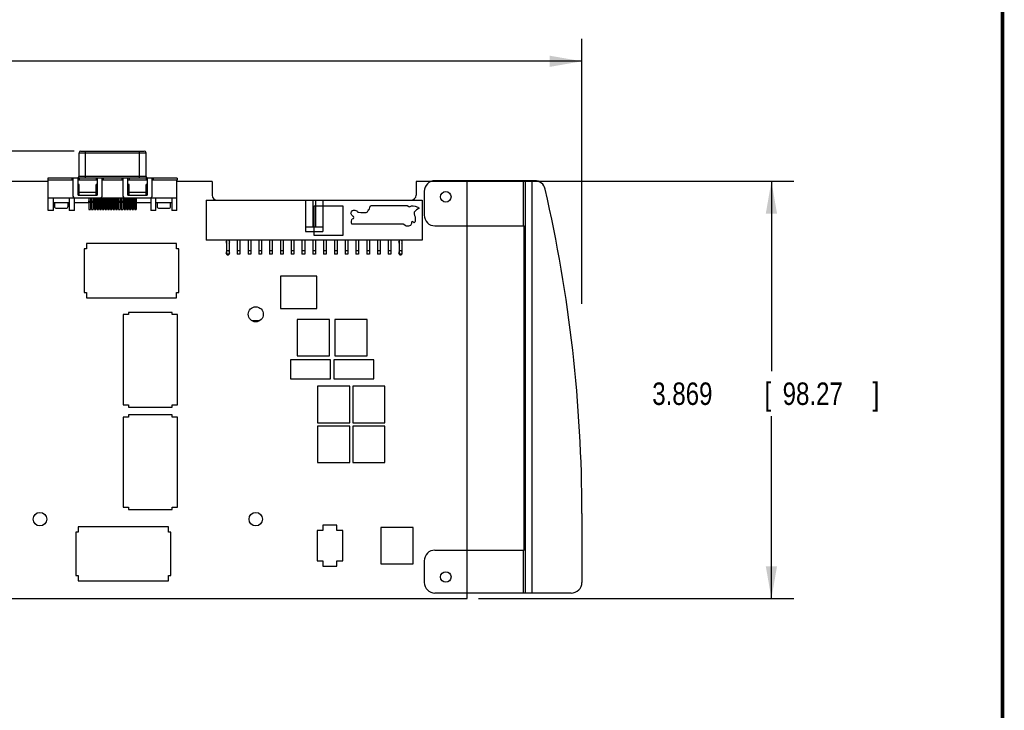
# Model space of a CAD drawing. Header units: inches. Extents: x 0.2 to 16.8, y 0.1 to 10.8.
# Tile 20 of 21: x 11.3 to 16.8, y 3 to 6.8. Entities that reach past the tile are written whole.
import ezdxf

# ---------------------------------------------------------------- set-up
doc = ezdxf.new("R2010")
doc.units = ezdxf.units.IN
doc.header["$LTSCALE"] = 0.935
doc.header["$MEASUREMENT"] = 0
doc.layers.get('0').update_dxf_attribs({"linetype": 'CONTINUOUS'})
doc.layers.add('DIMENSIONS', color=7, linetype='CONTINUOUS')
doc.styles.get("Standard").update_dxf_attribs({"font": 'txt', "width": 0.8})
doc.dimstyles.new('DIMSTYLE_2', dxfattribs={"dimtxt": 0.125, "dimasz": 0.18, "dimexe": 0.18, "dimexo": 0.0625, "dimgap": 0.09, "dimtad": 0, "dimtih": 1, "dimtoh": 1, "dimdec": 3, "dimlfac": 1.666667, "dimzin": 4, "dimdsep": 46, "dimtxsty": 'STANDARD', "dimblk": '_FILLED', "dimblk1": '_FILLED', "dimblk2": '_FILLED', "dimcen": 0.09, "dimadec": 0, "dimazin": 0, "dimtp": 0.001, "dimtm": 0.001, "dimtfac": 1, "dimtdec": 3, "dimtofl": 0, "dimtmove": 0, "dimatfit": 3, "dimldrblk": '_FILLED', "dimfxl": 1, "dimtolj": 1, "dimtzin": 4, "dimarcsym": 0})

# ---------------------------------------------------------------- blocks, each defined once
blk = doc.blocks.new('_FILLED')
at = {"color": 0, "linetype": 'BYBLOCK'}
blk.add_solid([(0, 0), (-1, 0.174), (-1, -0.174)], dxfattribs=at)
blk = doc.blocks.new('*D13')
at = {"layer": 'DIMENSIONS', "color": 2, "linetype": 'CONTINUOUS'}
for p, q in [((6.0934, 5.8228), (6.0934, 6.6996)), ((14.4112, 5.2246), (14.4112, 6.6996)), ((6.0934, 6.5746), (9.2336, 6.5746)), ((14.4112, 6.5746), (10.8836, 6.5746))]:
    blk.add_line(p, q, dxfattribs=at)
at = {"layer": 'DIMENSIONS', "color": 2, "linetype": 'CONTINUOUS', "xscale": 0.18, "yscale": 0.18, "zscale": 0.18, "rotation": 180}
blk.add_blockref('_FILLED', (6.0934, 6.5746), dxfattribs=at)
at = {"layer": 'DIMENSIONS', "color": 2, "linetype": 'CONTINUOUS', "xscale": 0.18, "yscale": 0.18, "zscale": 0.18}
blk.add_blockref('_FILLED', (14.4112, 6.5746), dxfattribs=at)
at = {"layer": 'DIMENSIONS', "color": 2, "linetype": 'CONTINUOUS', "width": 0.8}
for s, p in [('13.863', (9.2961, 6.5121)), ('[', (10.0211, 6.5121)), ('352.12', (10.1211, 6.5121)), (']', (10.7211, 6.5121))]:
    blk.add_text(s, height=0.125, dxfattribs=at).set_placement(p)
blk = doc.blocks.new('*D14')
at = {"layer": 'DIMENSIONS', "color": 2, "linetype": 'CONTINUOUS'}
for p, q in [((13.5515, 5.9067), (15.5899, 5.9067)), ((15.4649, 5.9067), (15.4649, 4.85)), ((15.4649, 3.5853), (15.4649, 4.6)), ((13.8365, 3.5853), (15.5899, 3.5853))]:
    blk.add_line(p, q, dxfattribs=at)
at = {"layer": 'DIMENSIONS', "color": 2, "linetype": 'CONTINUOUS', "xscale": 0.18, "yscale": 0.18, "zscale": 0.18}
for p, rotation in [((15.4649, 5.9067), 90), ((15.4649, 3.5853), 270)]:
    blk.add_blockref('_FILLED', p, dxfattribs=dict(at, rotation=rotation))
at = {"layer": 'DIMENSIONS', "color": 2, "linetype": 'CONTINUOUS', "width": 0.8}
for s, p in [('3.869', (14.8024, 4.6625)), ('[', (15.4274, 4.6625)), ('98.27', (15.5274, 4.6625)), (']', (16.0274, 4.6625))]:
    blk.add_text(s, height=0.125, dxfattribs=at).set_placement(p)
blk = doc.blocks.new('*D16')
at = {"layer": 'DIMENSIONS', "color": 2, "linetype": 'CONTINUOUS'}
for p, q in [((5.7317, 6.4646), (5.6297, 6.4646)), ((5.7317, 6.0746), (5.7317, 6.4646)), ((11.5881, 6.0746), (5.6067, 6.0746)), ((6.3417, 3.3903), (5.6067, 3.3903)), ((5.7317, 3.3903), (5.7317, 3.0303))]:
    blk.add_line(p, q, dxfattribs=at)
at = {"layer": 'DIMENSIONS', "color": 2, "linetype": 'CONTINUOUS', "xscale": 0.18, "yscale": 0.18, "zscale": 0.18}
for p, rotation in [((5.7317, 6.0746), 270), ((5.7317, 3.3903), 90)]:
    blk.add_blockref('_FILLED', p, dxfattribs=dict(at, rotation=rotation))
at = {"layer": 'DIMENSIONS', "color": 2, "linetype": 'CONTINUOUS', "width": 0.8}
for s, p in [('4.474', (4.1422, 6.4021)), ('[', (4.7672, 6.4021)), ('113.64', (4.8672, 6.4021)), (']', (5.4672, 6.4021))]:
    blk.add_text(s, height=0.125, dxfattribs=at).set_placement(p)

msp = doc.modelspace()

# ---------------------------------------------------------------- linework, layer by layer
at = {"color": 7, "linetype": 'CONTINUOUS'}
for p, q in [((11.61515, 5.93405), (11.61515, 6.06516)), ((11.61515, 6.06516), (11.9872, 6.06516)), ((11.6246, 6.07461), (11.97775, 6.07461)), ((11.65058, 5.92461), (11.65058, 6.07461)), ((11.95177, 5.92461), (11.95177, 6.07461)), ((11.9872, 5.93405), (11.9872, 6.06516)), ((11.44117, 5.92461), (11.44117, 5.91279)), ((12.16117, 5.92461), (11.44117, 5.92461)), ((11.57499, 5.92461), (11.57499, 5.91279)), ((11.5809, 5.92461), (11.5809, 5.82492)), ((11.60925, 5.82964), (11.60925, 5.92461)), ((11.9872, 5.93405), (11.61515, 5.93405)), ((11.61515, 5.92461), (11.61515, 5.91279)), ((11.70964, 5.92461), (11.70964, 5.91279)), ((11.71554, 5.92461), (11.71554, 5.82964)), ((11.74389, 5.82492), (11.74389, 5.92461)), ((11.7498, 5.92461), (11.7498, 5.91279)), ((11.85255, 5.92461), (11.85255, 5.91279)), ((11.85846, 5.92461), (11.85846, 5.82492)), ((11.8868, 5.82964), (11.8868, 5.92461)), ((11.89271, 5.92461), (11.89271, 5.91279)), ((11.9872, 5.92461), (11.9872, 5.91279)), ((11.9931, 5.92461), (11.9931, 5.82964)), ((12.02145, 5.82492), (12.02145, 5.92461)), ((12.02736, 5.92461), (12.02736, 5.91279)), ((12.16117, 5.92461), (12.16117, 5.91279)), ((11.44354, 5.90665), (6.72217, 5.90665)), ((11.5809, 5.91279), (11.44117, 5.91279)), ((11.44354, 5.74461), (11.44354, 5.91279)), ((11.71554, 5.91279), (11.60925, 5.91279)), ((11.61515, 5.8887), (11.60925, 5.8887)), ((11.61515, 5.82964), (11.61515, 5.8887)), ((11.71554, 5.8887), (11.70964, 5.8887)), ((11.70964, 5.82964), (11.70964, 5.8887)), ((11.85846, 5.91279), (11.74389, 5.91279)), ((11.9931, 5.91279), (11.8868, 5.91279)), ((11.89271, 5.8887), (11.8868, 5.8887)), ((11.89271, 5.82964), (11.89271, 5.8887)), ((11.9931, 5.8887), (11.9872, 5.8887)), ((11.9872, 5.82964), (11.9872, 5.8887)), ((12.16117, 5.91279), (12.02145, 5.91279)), ((12.15881, 5.74461), (12.15881, 5.91279)), ((12.35497, 5.90665), (12.15881, 5.90665)), ((12.35497, 5.90665), (12.35497, 5.83045)), ((13.57469, 5.90665), (13.48897, 5.90665)), ((13.48897, 5.90665), (13.48897, 5.83045)), ((14.14836, 5.91025), (13.59397, 5.91025)), ((13.77397, 3.58525), (13.77397, 5.91025)), ((14.0838, 5.91025), (14.0838, 5.65885)), ((14.09622, 5.91025), (14.09622, 3.61525)), ((14.13342, 5.91025), (14.13342, 3.61525)), ((11.44354, 5.81547), (11.58903, 5.81547)), ((11.47188, 5.74461), (11.47188, 5.81547)), ((11.56047, 5.81547), (11.56047, 5.74461)), ((11.58881, 5.74461), (11.58881, 5.81547)), ((11.59035, 5.81547), (12.012, 5.81547)), ((11.60925, 5.82964), (11.71554, 5.82964)), ((11.70964, 5.84382), (11.61515, 5.84382)), ((11.66984, 5.81547), (11.66984, 5.75075)), ((11.67763, 5.81547), (11.67763, 5.75075)), ((11.68484, 5.81547), (11.68484, 5.75075)), ((11.69263, 5.81547), (11.69263, 5.75075)), ((11.69984, 5.81547), (11.69984, 5.75075)), ((11.70763, 5.81547), (11.70763, 5.75075)), ((11.71484, 5.81547), (11.71484, 5.75075)), ((11.72263, 5.81547), (11.72263, 5.75075)), ((11.72984, 5.81547), (11.72984, 5.75075)), ((11.73763, 5.81547), (11.73763, 5.75075)), ((11.74484, 5.81547), (11.74484, 5.75075)), ((11.75263, 5.81547), (11.75263, 5.75075)), ((11.75984, 5.81547), (11.75984, 5.75075)), ((11.76763, 5.81547), (11.76763, 5.75075)), ((11.77484, 5.81547), (11.77484, 5.75075)), ((11.78263, 5.81547), (11.78263, 5.75075)), ((11.78984, 5.81547), (11.78984, 5.75075)), ((11.79763, 5.81547), (11.79763, 5.75075)), ((11.80484, 5.81547), (11.80484, 5.75075)), ((11.81263, 5.81547), (11.81263, 5.75075)), ((11.81984, 5.81547), (11.81984, 5.75075)), ((11.82763, 5.81547), (11.82763, 5.75075)), ((11.83484, 5.81547), (11.83484, 5.75075)), ((11.84263, 5.81547), (11.84263, 5.75075)), ((11.84984, 5.81547), (11.84984, 5.75075)), ((11.85763, 5.81547), (11.85763, 5.75075)), ((11.86484, 5.81547), (11.86484, 5.75075)), ((11.87263, 5.81547), (11.87263, 5.75075)), ((11.87984, 5.81547), (11.87984, 5.75075)), ((11.8868, 5.82964), (11.9931, 5.82964)), ((11.88763, 5.81547), (11.88763, 5.75075)), ((11.9872, 5.84382), (11.89271, 5.84382)), ((11.89484, 5.81547), (11.89484, 5.75075)), ((11.90263, 5.81547), (11.90263, 5.75075)), ((11.90984, 5.81547), (11.90984, 5.75075)), ((11.91763, 5.81547), (11.91763, 5.75075)), ((11.92484, 5.81547), (11.92484, 5.75075)), ((11.93263, 5.81547), (11.93263, 5.75075)), ((12.01331, 5.81547), (12.15881, 5.81547)), ((12.01354, 5.81547), (12.01354, 5.74461)), ((12.04188, 5.74461), (12.04188, 5.81547)), ((12.13047, 5.81547), (12.13047, 5.74461)), ((13.53397, 5.85025), (13.53397, 5.71885)), ((11.56047, 5.78712), (11.47188, 5.78712)), ((11.47826, 5.78712), (11.47826, 5.76846)), ((11.49007, 5.75665), (11.54157, 5.75665)), ((11.55338, 5.76846), (11.55338, 5.78712)), ((11.6696, 5.78712), (11.58881, 5.78712)), ((11.6696, 5.78712), (11.66972, 5.79894)), ((11.66984, 5.79421), (11.67763, 5.79421)), ((11.66984, 5.75075), (11.67763, 5.75075)), ((11.67787, 5.78712), (11.67775, 5.79894)), ((11.6846, 5.78712), (11.67787, 5.78712)), ((11.6846, 5.78712), (11.68472, 5.79894)), ((11.68484, 5.79421), (11.69263, 5.79421)), ((11.68484, 5.75075), (11.69263, 5.75075)), ((11.69287, 5.78712), (11.69275, 5.79894)), ((11.6996, 5.78712), (11.69287, 5.78712)), ((11.6996, 5.78712), (11.69972, 5.79894)), ((11.69984, 5.79421), (11.70763, 5.79421)), ((11.69984, 5.75075), (11.70763, 5.75075)), ((11.70787, 5.78712), (11.70775, 5.79894)), ((11.7146, 5.78712), (11.70787, 5.78712)), ((11.7146, 5.78712), (11.71472, 5.79894)), ((11.71484, 5.79421), (11.72263, 5.79421)), ((11.71484, 5.75075), (11.72263, 5.75075)), ((11.72287, 5.78712), (11.72275, 5.79894)), ((11.7296, 5.78712), (11.72287, 5.78712)), ((11.7296, 5.78712), (11.72972, 5.79894)), ((11.72984, 5.79421), (11.73763, 5.79421)), ((11.72984, 5.75075), (11.73763, 5.75075)), ((11.73787, 5.78712), (11.73775, 5.79894)), ((11.7446, 5.78712), (11.73787, 5.78712)), ((11.7446, 5.78712), (11.74472, 5.79894)), ((11.74484, 5.79421), (11.75263, 5.79421)), ((11.74484, 5.75075), (11.75263, 5.75075)), ((11.75287, 5.78712), (11.75275, 5.79894)), ((11.7596, 5.78712), (11.75287, 5.78712)), ((11.7596, 5.78712), (11.75972, 5.79894)), ((11.75984, 5.79421), (11.76763, 5.79421)), ((11.75984, 5.75075), (11.76763, 5.75075)), ((11.76787, 5.78712), (11.76775, 5.79894)), ((11.7746, 5.78712), (11.76787, 5.78712)), ((11.7746, 5.78712), (11.77472, 5.79894)), ((11.77484, 5.79421), (11.78263, 5.79421)), ((11.77484, 5.75075), (11.78263, 5.75075)), ((11.78287, 5.78712), (11.78275, 5.79894)), ((11.7896, 5.78712), (11.78287, 5.78712)), ((11.7896, 5.78712), (11.78972, 5.79894)), ((11.78984, 5.79421), (11.79763, 5.79421)), ((11.78984, 5.75075), (11.79763, 5.75075)), ((11.79787, 5.78712), (11.79775, 5.79894)), ((11.8046, 5.78712), (11.79787, 5.78712)), ((11.8046, 5.78712), (11.80472, 5.79894)), ((11.80484, 5.79421), (11.81263, 5.79421)), ((11.80484, 5.75075), (11.81263, 5.75075)), ((11.81287, 5.78712), (11.81275, 5.79894)), ((11.8196, 5.78712), (11.81287, 5.78712)), ((11.8196, 5.78712), (11.81972, 5.79894)), ((11.81984, 5.79421), (11.82763, 5.79421)), ((11.81984, 5.75075), (11.82763, 5.75075)), ((11.82787, 5.78712), (11.82775, 5.79894)), ((11.8346, 5.78712), (11.82787, 5.78712)), ((11.8346, 5.78712), (11.83472, 5.79894)), ((11.83484, 5.79421), (11.84263, 5.79421)), ((11.83484, 5.75075), (11.84263, 5.75075)), ((11.84287, 5.78712), (11.84275, 5.79894)), ((11.8496, 5.78712), (11.84287, 5.78712)), ((11.8496, 5.78712), (11.84972, 5.79894)), ((11.84984, 5.79421), (11.85763, 5.79421)), ((11.84984, 5.75075), (11.85763, 5.75075)), ((11.85787, 5.78712), (11.85775, 5.79894)), ((11.8646, 5.78712), (11.85787, 5.78712)), ((11.8646, 5.78712), (11.86472, 5.79894)), ((11.86484, 5.79421), (11.87263, 5.79421)), ((11.86484, 5.75075), (11.87263, 5.75075)), ((11.87287, 5.78712), (11.87275, 5.79894)), ((11.8796, 5.78712), (11.87287, 5.78712)), ((11.8796, 5.78712), (11.87972, 5.79894)), ((11.87984, 5.79421), (11.88763, 5.79421)), ((11.87984, 5.75075), (11.88763, 5.75075)), ((11.88787, 5.78712), (11.88775, 5.79894)), ((11.8946, 5.78712), (11.88787, 5.78712)), ((11.8946, 5.78712), (11.89472, 5.79894)), ((11.89484, 5.79421), (11.90263, 5.79421)), ((11.89484, 5.75075), (11.90263, 5.75075)), ((11.90287, 5.78712), (11.90275, 5.79894)), ((11.9096, 5.78712), (11.90287, 5.78712)), ((11.9096, 5.78712), (11.90972, 5.79894)), ((11.90984, 5.79421), (11.91763, 5.79421)), ((11.90984, 5.75075), (11.91763, 5.75075)), ((11.91787, 5.78712), (11.91775, 5.79894)), ((11.9246, 5.78712), (11.91787, 5.78712)), ((11.9246, 5.78712), (11.92472, 5.79894)), ((11.92484, 5.79421), (11.93263, 5.79421)), ((11.92484, 5.75075), (11.93263, 5.75075)), ((11.93287, 5.78712), (11.93275, 5.79894)), ((12.01354, 5.78712), (11.93287, 5.78712)), ((12.13047, 5.78712), (12.04188, 5.78712)), ((12.04897, 5.78712), (12.04897, 5.76846)), ((12.06078, 5.75665), (12.11228, 5.75665)), ((12.12409, 5.76846), (12.12409, 5.78712)), ((12.32197, 5.80225), (13.52197, 5.80225)), ((12.32197, 5.80225), (12.32197, 5.58025)), ((12.87397, 5.80225), (12.87397, 5.62825)), ((12.91447, 5.80225), (12.91447, 5.65225)), ((12.92947, 5.80225), (12.92947, 5.65225)), ((12.96997, 5.80225), (12.96997, 5.62825)), ((13.52197, 5.80225), (13.52197, 5.58025)), ((11.47188, 5.74461), (11.44354, 5.74461)), ((11.58881, 5.74461), (11.56047, 5.74461)), ((12.04188, 5.74461), (12.01354, 5.74461)), ((12.15881, 5.74461), (12.13047, 5.74461)), ((12.96997, 5.65225), (12.87397, 5.65225)), ((13.59397, 5.65885), (14.09077, 5.65885)), ((14.09077, 3.85465), (14.09077, 5.65885)), ((12.87397, 5.62825), (12.96997, 5.62825)), ((11.65531, 5.5302), (11.64279, 5.5302)), ((11.64279, 5.5302), (11.64279, 5.28831)), ((12.15704, 5.5602), (11.65531, 5.5602)), ((11.65531, 5.5602), (11.65531, 5.5302)), ((12.15704, 5.5302), (12.15704, 5.5602)), ((12.16956, 5.5302), (12.15704, 5.5302)), ((12.16956, 5.28831), (12.16956, 5.5302)), ((13.52197, 5.58025), (12.32197, 5.58025)), ((12.43447, 5.58025), (12.43447, 5.50075)), ((12.44947, 5.58025), (12.44947, 5.50075)), ((12.49447, 5.58025), (12.49447, 5.50075)), ((12.50947, 5.58025), (12.50947, 5.50075)), ((12.55447, 5.58025), (12.55447, 5.50075)), ((12.56947, 5.58025), (12.56947, 5.50075)), ((12.61447, 5.58025), (12.61447, 5.50075)), ((12.62947, 5.58025), (12.62947, 5.50075)), ((12.67447, 5.58025), (12.67447, 5.50075)), ((12.68947, 5.58025), (12.68947, 5.50075)), ((12.73447, 5.58025), (12.73447, 5.50075)), ((12.74947, 5.58025), (12.74947, 5.50075)), ((12.79447, 5.58025), (12.79447, 5.50075)), ((12.80947, 5.58025), (12.80947, 5.50075)), ((12.85447, 5.58025), (12.85447, 5.50075)), ((12.86947, 5.58025), (12.86947, 5.50075)), ((12.91447, 5.58025), (12.91447, 5.50075)), ((12.92947, 5.58025), (12.92947, 5.50075)), ((12.97447, 5.58025), (12.97447, 5.50075)), ((12.98947, 5.58025), (12.98947, 5.50075)), ((13.03447, 5.58025), (13.03447, 5.50075)), ((13.04947, 5.58025), (13.04947, 5.50075)), ((13.09447, 5.58025), (13.09447, 5.50075)), ((13.10947, 5.58025), (13.10947, 5.50075)), ((13.15447, 5.58025), (13.15447, 5.50075)), ((13.16947, 5.58025), (13.16947, 5.50075)), ((13.21447, 5.58025), (13.21447, 5.50075)), ((13.22947, 5.58025), (13.22947, 5.50075)), ((13.27447, 5.58025), (13.27447, 5.50075)), ((13.28947, 5.58025), (13.28947, 5.50075)), ((13.33447, 5.58025), (13.33447, 5.50075)), ((13.34947, 5.58025), (13.34947, 5.50075)), ((13.39447, 5.58025), (13.39447, 5.50075)), ((13.40947, 5.58025), (13.40947, 5.50075)), ((12.44947, 5.52025), (12.43447, 5.52025)), ((12.44947, 5.50075), (12.43447, 5.50075)), ((12.50947, 5.52025), (12.49447, 5.52025)), ((12.50947, 5.50075), (12.49447, 5.50075)), ((12.56947, 5.52025), (12.55447, 5.52025)), ((12.56947, 5.50075), (12.55447, 5.50075)), ((12.62947, 5.52025), (12.61447, 5.52025)), ((12.62947, 5.50075), (12.61447, 5.50075)), ((12.68947, 5.52025), (12.67447, 5.52025)), ((12.68947, 5.50075), (12.67447, 5.50075)), ((12.74947, 5.52025), (12.73447, 5.52025)), ((12.74947, 5.50075), (12.73447, 5.50075)), ((12.80947, 5.52025), (12.79447, 5.52025)), ((12.80947, 5.50075), (12.79447, 5.50075)), ((12.86947, 5.52025), (12.85447, 5.52025)), ((12.86947, 5.50075), (12.85447, 5.50075)), ((12.92947, 5.52025), (12.91447, 5.52025)), ((12.92947, 5.50075), (12.91447, 5.50075)), ((12.98947, 5.52025), (12.97447, 5.52025)), ((12.98947, 5.50075), (12.97447, 5.50075)), ((13.04947, 5.52025), (13.03447, 5.52025)), ((13.04947, 5.50075), (13.03447, 5.50075)), ((13.10947, 5.52025), (13.09447, 5.52025)), ((13.10947, 5.50075), (13.09447, 5.50075)), ((13.16947, 5.52025), (13.15447, 5.52025)), ((13.16947, 5.50075), (13.15447, 5.50075)), ((13.22947, 5.52025), (13.21447, 5.52025)), ((13.22947, 5.50075), (13.21447, 5.50075)), ((13.28947, 5.52025), (13.27447, 5.52025)), ((13.28947, 5.50075), (13.27447, 5.50075)), ((13.34947, 5.52025), (13.33447, 5.52025)), ((13.34947, 5.50075), (13.33447, 5.50075)), ((13.40947, 5.52025), (13.39447, 5.52025)), ((13.40947, 5.50075), (13.39447, 5.50075)), ((12.93775, 5.37902), (12.7346, 5.37902)), ((12.7346, 5.37902), (12.7346, 5.19949)), ((12.93775, 5.19949), (12.93775, 5.37902)), ((11.64279, 5.28831), (11.65531, 5.28831)), ((11.65531, 5.28831), (11.65531, 5.25831)), ((11.65531, 5.25831), (12.15704, 5.25831)), ((12.15704, 5.28831), (12.16956, 5.28831)), ((12.15704, 5.25831), (12.15704, 5.28831)), ((11.89023, 5.16512), (11.86023, 5.16512)), ((11.86023, 5.16512), (11.86023, 4.66339)), ((12.13212, 5.17764), (11.89023, 5.17764)), ((11.89023, 5.17764), (11.89023, 5.16512)), ((12.13212, 5.16512), (12.13212, 5.17764)), ((12.16212, 5.16512), (12.13212, 5.16512)), ((12.16212, 4.66339), (12.16212, 5.16512)), ((12.7346, 5.19949), (12.93775, 5.19949)), ((12.61753, 5.12995), (12.57722, 5.12995)), ((13.00694, 5.13883), (12.82741, 5.13883)), ((12.82741, 5.13883), (12.82741, 4.93568)), ((13.00694, 4.93568), (13.00694, 5.13883)), ((13.21694, 5.13883), (13.03741, 5.13883)), ((13.03741, 5.13883), (13.03741, 4.93568)), ((13.21694, 4.93568), (13.21694, 5.13883)), ((12.82741, 4.93568), (13.00694, 4.93568)), ((13.03741, 4.93568), (13.21694, 4.93568)), ((13.01347, 4.91275), (12.79087, 4.91275)), ((12.79087, 4.91275), (12.79087, 4.80775)), ((13.01347, 4.80775), (13.01347, 4.91275)), ((13.25347, 4.91275), (13.03087, 4.91275)), ((13.03087, 4.91275), (13.03087, 4.80775)), ((13.25347, 4.80775), (13.25347, 4.91275)), ((12.79087, 4.80775), (13.01347, 4.80775)), ((13.12094, 4.76683), (12.94141, 4.76683)), ((12.94141, 4.76683), (12.94141, 4.56368)), ((13.03087, 4.80775), (13.25347, 4.80775)), ((13.12094, 4.56368), (13.12094, 4.76683)), ((13.31594, 4.76683), (13.13641, 4.76683)), ((13.13641, 4.76683), (13.13641, 4.56368)), ((13.31594, 4.56368), (13.31594, 4.76683)), ((11.86023, 4.66339), (11.89023, 4.66339)), ((11.89023, 4.66339), (11.89023, 4.65087)), ((12.13212, 4.66339), (12.16212, 4.66339)), ((12.13212, 4.65087), (12.13212, 4.66339)), ((11.89023, 4.65087), (12.13212, 4.65087)), ((12.13212, 4.60764), (11.89023, 4.60764)), ((11.89023, 4.60764), (11.89023, 4.59512)), ((12.13212, 4.59512), (12.13212, 4.60764)), ((11.89023, 4.59512), (11.86023, 4.59512)), ((11.86023, 4.59512), (11.86023, 4.09339)), ((12.16212, 4.59512), (12.13212, 4.59512)), ((12.16212, 4.09339), (12.16212, 4.59512)), ((12.94141, 4.56368), (13.12094, 4.56368)), ((13.12094, 4.54483), (12.94141, 4.54483)), ((12.94141, 4.54483), (12.94141, 4.34168)), ((13.12094, 4.34168), (13.12094, 4.54483)), ((13.13641, 4.56368), (13.31594, 4.56368)), ((13.31594, 4.54483), (13.13641, 4.54483)), ((13.13641, 4.54483), (13.13641, 4.34168)), ((13.31594, 4.34168), (13.31594, 4.54483)), ((12.94141, 4.34168), (13.12094, 4.34168)), ((13.13641, 4.34168), (13.31594, 4.34168)), ((11.86023, 4.09339), (11.89023, 4.09339)), ((11.89023, 4.09339), (11.89023, 4.08087)), ((11.89023, 4.08087), (12.13212, 4.08087)), ((12.13212, 4.09339), (12.16212, 4.09339)), ((12.13212, 4.08087), (12.13212, 4.09339)), ((14.41117, 4.05925), (14.41117, 3.67525)), ((11.61031, 3.9552), (11.59779, 3.9552)), ((11.59779, 3.9552), (11.59779, 3.71331)), ((12.11204, 3.9852), (11.61031, 3.9852)), ((11.61031, 3.9852), (11.61031, 3.9552)), ((12.11204, 3.9552), (12.11204, 3.9852)), ((12.12456, 3.9552), (12.11204, 3.9552)), ((12.12456, 3.71331), (12.12456, 3.9552)), ((12.97117, 3.96325), (12.93817, 3.96325)), ((12.93817, 3.96325), (12.93817, 3.79525)), ((13.04917, 3.99325), (12.97117, 3.99325)), ((12.97117, 3.99325), (12.97117, 3.96325)), ((13.04917, 3.96325), (13.04917, 3.99325)), ((13.08217, 3.96325), (13.04917, 3.96325)), ((13.08217, 3.79525), (13.08217, 3.96325)), ((13.47194, 3.98083), (13.29241, 3.98083)), ((13.29241, 3.98083), (13.29241, 3.77768)), ((13.47194, 3.77768), (13.47194, 3.98083)), ((13.59397, 3.85465), (14.09077, 3.85465)), ((14.0838, 3.85465), (14.0838, 3.61525)), ((12.93817, 3.79525), (12.97117, 3.79525)), ((12.97117, 3.79525), (12.97117, 3.76525)), ((13.04917, 3.79525), (13.08217, 3.79525)), ((13.04917, 3.76525), (13.04917, 3.79525)), ((13.53397, 3.79465), (13.53397, 3.67525)), ((12.97117, 3.76525), (13.04917, 3.76525)), ((13.29241, 3.77768), (13.47194, 3.77768)), ((11.59779, 3.71331), (11.61031, 3.71331)), ((11.61031, 3.71331), (11.61031, 3.68331)), ((11.61031, 3.68331), (12.11204, 3.68331)), ((12.11204, 3.71331), (12.12456, 3.71331)), ((12.11204, 3.68331), (12.11204, 3.71331)), ((14.35117, 3.61525), (13.59397, 3.61525)), ((9.26497, 3.58525), (13.77397, 3.58525))]:
    msp.add_line(p, q, dxfattribs=at)
at = {"color": 6, "linetype": 'CONTINUOUS'}
for p, q in [((12.92268, 5.77062), (13.08214, 5.77062)), ((12.92268, 5.60608), (12.92268, 5.77062)), ((13.08214, 5.77062), (13.08214, 5.60608)), ((13.22175, 5.74379), (13.22532, 5.74974)), ((13.22532, 5.74974), (13.22849, 5.75053)), ((13.22849, 5.75053), (13.22968, 5.7533)), ((13.22968, 5.7533), (13.23127, 5.76202)), ((13.23127, 5.76202), (13.23325, 5.76876)), ((13.23325, 5.76876), (13.2384, 5.77154)), ((13.2384, 5.77154), (13.44017, 5.77154)), ((13.44017, 5.77154), (13.44889, 5.76757)), ((13.44889, 5.76757), (13.45246, 5.76401)), ((13.45246, 5.76401), (13.45642, 5.76639)), ((13.45642, 5.76639), (13.46316, 5.76995)), ((13.46316, 5.76995), (13.47347, 5.77035)), ((13.47347, 5.77035), (13.48417, 5.76916)), ((13.48417, 5.76916), (13.49884, 5.76321)), ((13.50003, 5.7533), (13.4917, 5.74894)), ((13.49884, 5.76321), (13.50122, 5.76163)), ((13.50478, 5.75529), (13.50003, 5.7533)), ((13.50122, 5.76163), (13.50399, 5.76004)), ((13.50399, 5.76004), (13.50478, 5.75529)), ((13.12701, 5.72952), (13.129, 5.73705)), ((13.13137, 5.71802), (13.12701, 5.72952)), ((13.129, 5.73705), (13.13455, 5.74458)), ((13.13573, 5.71525), (13.13137, 5.71802)), ((13.13137, 5.69384), (13.13415, 5.6986)), ((13.13415, 5.6986), (13.14089, 5.70058)), ((13.13455, 5.74458), (13.14009, 5.74617)), ((13.13811, 5.71327), (13.13573, 5.71525)), ((13.14168, 5.7101), (13.13811, 5.71327)), ((13.14009, 5.74617), (13.14921, 5.74696)), ((13.14089, 5.70058), (13.14247, 5.70574)), ((13.14247, 5.70574), (13.14168, 5.7101)), ((13.14921, 5.74696), (13.15476, 5.74458)), ((13.15476, 5.74458), (13.15912, 5.74181)), ((13.15912, 5.74181), (13.16071, 5.73943)), ((13.16071, 5.73943), (13.16467, 5.73547)), ((13.16467, 5.73547), (13.17101, 5.73428)), ((13.17101, 5.73428), (13.18211, 5.73348)), ((13.18211, 5.73348), (13.21184, 5.73388)), ((13.21184, 5.73388), (13.21938, 5.73666)), ((13.21938, 5.73666), (13.22175, 5.74379)), ((13.48378, 5.74141), (13.47862, 5.73467)), ((13.47862, 5.73467), (13.47862, 5.72556)), ((13.47862, 5.72556), (13.4806, 5.71723)), ((13.4806, 5.71723), (13.48338, 5.70891)), ((13.48338, 5.70891), (13.48457, 5.69583)), ((13.4917, 5.74894), (13.48378, 5.74141)), ((13.48457, 5.69583), (13.48378, 5.68592)), ((13.129, 5.68314), (13.13137, 5.69384)), ((13.129, 5.67521), (13.129, 5.68314)), ((13.13177, 5.66887), (13.129, 5.67521)), ((13.41877, 5.66887), (13.13177, 5.66887)), ((13.42154, 5.6657), (13.41877, 5.66887)), ((13.42749, 5.66055), (13.42154, 5.6657)), ((13.43462, 5.65777), (13.42749, 5.66055)), ((13.44612, 5.65737), (13.43462, 5.65777)), ((13.45167, 5.65856), (13.44612, 5.65737)), ((13.45761, 5.66174), (13.45167, 5.65856)), ((13.46435, 5.67204), (13.45761, 5.66174)), ((13.46633, 5.68393), (13.46396, 5.68037)), ((13.46396, 5.68037), (13.46435, 5.67204)), ((13.47387, 5.67918), (13.46633, 5.68393)), ((13.47823, 5.6764), (13.47387, 5.67918)), ((13.48219, 5.67878), (13.47823, 5.6764)), ((13.48378, 5.68592), (13.48219, 5.67878)), ((13.08214, 5.60608), (12.92268, 5.60608))]:
    msp.add_line(p, q, dxfattribs=at)
at = {"color": 7, "linetype": 'CONTINUOUS', "const_width": 0.02}
msp.add_lwpolyline([(16.75, 0.25859), (16.75, 10.75859)], dxfattribs=at)
at = {"color": 7, "linetype": 'CONTINUOUS'}
for centre, radius in [((13.65397, 5.82025), 0.0294), ((12.59737, 5.16685), 0.04205), ((11.39737, 4.02685), 0.0375), ((12.59737, 4.02685), 0.0375), ((13.65397, 3.70525), 0.0294)]:
    msp.add_circle(centre, radius, dxfattribs=at)
for centre, radius, start, end in [((11.6246, 6.06516), 0.00945, 90, 180), ((11.97775, 6.06516), 0.00945, 0, 90), ((11.6057, 5.93405), 0.00945, 270, 360), ((11.99665, 5.93405), 0.00945, 180, 270), ((13.59397, 5.85025), 0.06, 90, 180), ((14.14836, 5.85025), 0.06, 12.92129, 90), ((6.34177, 4.05925), 8.0694, 0.000001, 12.921287), ((11.59035, 5.82492), 0.00945, 180, 270), ((11.73444, 5.82492), 0.00945, 270, 360), ((11.86791, 5.82492), 0.00945, 180, 270), ((12.012, 5.82492), 0.00945, 270, 360), ((12.38317, 5.83045), 0.0282, 180, 270), ((13.46077, 5.83045), 0.0282, 270, 360), ((11.49007, 5.76846), 0.01181, 180, 270), ((11.54157, 5.76846), 0.01181, 270, 360), ((12.06078, 5.76846), 0.01181, 180, 270), ((12.11228, 5.76846), 0.01181, 270, 360), ((13.59397, 5.71885), 0.06, 180, 270), ((12.44197, 5.56825), 0.0105, 135.58469, 224.41531), ((12.44197, 5.56825), 0.0105, 315.58469, 44.41531), ((13.40197, 5.56825), 0.0105, 135.58469, 224.41531), ((13.40197, 5.56825), 0.0105, 315.58469, 44.41531), ((12.44197, 5.50825), 0.0105, 135.58469, 224.41531), ((12.44197, 5.50825), 0.0105, 225.58469, 314.41531), ((12.44197, 5.50825), 0.0105, 315.58469, 44.41531), ((13.40197, 5.50825), 0.0105, 135.58469, 224.41531), ((13.40197, 5.50825), 0.0105, 225.58469, 314.41531), ((13.40197, 5.50825), 0.0105, 315.58469, 44.41531), ((13.59397, 3.79465), 0.06, 90, 180), ((13.59397, 3.67525), 0.06, 180, 270), ((14.35117, 3.67525), 0.06, 270, 360)]:
    msp.add_arc(centre, radius, start, end, dxfattribs=at)

# ---------------------------------------------------------------- dimensions: what is measured, and where the dimension line sits
at = {"layer": 'DIMENSIONS', "color": 2, "linetype": 'CONTINUOUS'}
dim = msp.add_linear_dim(base=(14.41117, 6.57461), p1=(6.09337, 5.82275), p2=(14.41117, 5.22461), dimstyle='DIMSTYLE_2', dxfattribs=at)
dim.commit()
dim.dimension.update_dxf_attribs({"geometry": '*D13', "text_midpoint": (10.05859, 6.57461), "dimtype": 160})
for base, p1, p2, angle, picture, middle in [((5.7317, 3.39025), (11.58808, 6.07461), (6.34167, 3.39025), 270, '*D16', (4.85467, 6.46463)), ((15.46492, 5.90665), (13.83647, 3.58525), (13.55147, 5.90665), 90, '*D14', (15.46492, 4.72499))]:
    dim = msp.add_linear_dim(base=base, p1=p1, p2=p2, angle=angle, dimstyle='DIMSTYLE_2', dxfattribs=at)
    dim.commit()
    dim.dimension.update_dxf_attribs({"geometry": picture, "text_midpoint": middle, "dimtype": 160})

doc.saveas('drawing.dxf')
